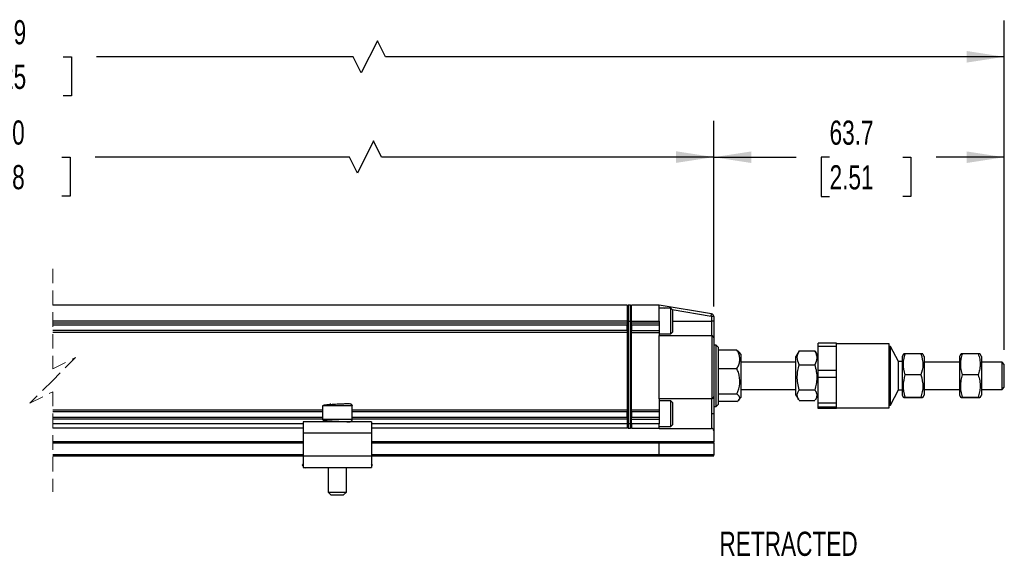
# Model space of a CAD drawing. Header units: millimetres. Extents: x 16 to 683, y 16 to 524.
# Tile 3 of 8: x 279 to 495, y 190 to 307. Entities that reach past the tile are written whole.
import ezdxf

# ---------------------------------------------------------------- set-up
doc = ezdxf.new("R2010")
doc.units = ezdxf.units.MM
doc.header["$LTSCALE"] = 2.5
doc.linetypes.add('HIDDEN', pattern=[1.905, 1.27, -0.635])
doc.layers.add('DIMENSIONS', color=140, linetype='Continuous', lineweight=25)
doc.styles.add('SLDTEXTSTYLE0', font='TXT', dxfattribs={"width": 0.7})
doc.dimstyles.new('SLDDIMSTYLE0', dxfattribs={"dimtxt": 5.39502, "dimasz": 8.255, "dimexe": 0, "dimexo": 0.0625, "dimgap": 1.348755, "dimtad": 0, "dimtih": 1, "dimtoh": 1, "dimrnd": 1e-09, "dimzin": 12, "dimdsep": 46, "dimtxsty": 'SLDTEXTSTYLE0', "dimsah": 1, "dimcen": 0.09, "dimadec": 0, "dimazin": 3, "dimtfac": 1, "dimtofl": 0, "dimtmove": 0, "dimatfit": 3, "dimfxl": 0, "dimfrac": 2, "dimtolj": 1, "dimtzin": 12, "dimarcsym": 0})
doc.dimstyles.new('SLDDIMSTYLE2', dxfattribs={"dimtxt": 5.39502, "dimasz": 8.255, "dimexe": 0, "dimexo": 0.0625, "dimgap": 1.348755, "dimtad": 0, "dimtih": 1, "dimtoh": 1, "dimrnd": 1e-09, "dimzin": 4, "dimdsep": 46, "dimtxsty": 'SLDTEXTSTYLE0', "dimsah": 1, "dimcen": 0.09, "dimadec": 0, "dimazin": 1, "dimtfac": 1, "dimtofl": 0, "dimtmove": 0, "dimatfit": 3, "dimfxl": 0, "dimfrac": 2, "dimtolj": 1, "dimtzin": 12, "dimarcsym": 0})

# ---------------------------------------------------------------- blocks, each defined once
blk = doc.blocks.new('_D_2')
at = {"layer": 'DIMENSIONS'}
for p, q in [((124.64, 246.06), (124.64, 285.14)), ((431.28, 244.46), (431.28, 285.14)), ((356.74, 280.73), (353.21, 273.68)), ((358.5, 277.2), (356.74, 280.73)), ((124.64, 277.2), (260.6, 277.2)), ((267.91, 277.2), (266.1, 277.2)), ((266.1, 277.2), (266.1, 268.63)), ((288.43, 277.2), (290.25, 277.2)), ((290.25, 277.2), (290.25, 268.63)), ((351.44, 277.2), (295.75, 277.2)), ((353.21, 273.68), (351.44, 277.2)), ((431.28, 277.2), (358.5, 277.2)), ((266.1, 268.63), (267.91, 268.63)), ((290.25, 268.63), (288.43, 268.63))]:
    blk.add_line(p, q, dxfattribs=at)
for points in [[(124.64, 277.2), (132.9, 275.93), (132.9, 278.47)], [(431.28, 277.2), (423.03, 278.47), (423.03, 275.93)]]:
    blk.add_solid(points, dxfattribs=at)
at = {"layer": 'DIMENSIONS', "char_height": 5.292, "attachment_point": 1, "style": 'SLDTEXTSTYLE0'}
for s, insert in [('830.0', (267.91, 285.23)), ('32.68', (267.91, 275.45))]:
    blk.add_mtext(s, dxfattribs=dict(at, insert=insert))
blk = doc.blocks.new('_D_3')
at = {"layer": 'DIMENSIONS'}
for p, q in [((431.28, 244.46), (431.28, 285.11)), ((494.93, 234.96), (494.93, 285.11)), ((431.28, 277.17), (449.34, 277.17)), ((456.65, 277.17), (454.84, 277.17)), ((454.84, 277.17), (454.84, 268.59)), ((472.68, 277.17), (474.49, 277.17)), ((474.49, 277.17), (474.49, 268.59)), ((494.93, 277.17), (479.99, 277.17)), ((454.84, 268.59), (456.65, 268.59)), ((474.49, 268.59), (472.68, 268.59))]:
    blk.add_line(p, q, dxfattribs=at)
for points in [[(431.28, 277.17), (439.54, 275.9), (439.54, 278.44)], [(494.93, 277.17), (486.68, 278.44), (486.68, 275.9)]]:
    blk.add_solid(points, dxfattribs=at)
at = {"layer": 'DIMENSIONS', "char_height": 5.292, "attachment_point": 1, "style": 'SLDTEXTSTYLE0'}
for s, insert in [('63.7', (456.65, 285.2)), ('2.51', (456.65, 275.41))]:
    blk.add_mtext(s, dxfattribs=dict(at, insert=insert))
blk = doc.blocks.new('_D_4')
at = {"layer": 'DIMENSIONS'}
for p, q in [((97.44, 244.56), (97.44, 307.11)), ((494.93, 234.96), (494.93, 307.11)), ((357.58, 302.7), (354.05, 295.65)), ((359.34, 299.17), (357.58, 302.7)), ((97.44, 299.17), (260.93, 299.17)), ((268.24, 299.17), (266.43, 299.17)), ((266.43, 299.17), (266.43, 290.6)), ((288.76, 299.17), (290.57, 299.17)), ((290.57, 299.17), (290.57, 290.6)), ((352.28, 299.17), (296.07, 299.17)), ((354.05, 295.65), (352.28, 299.17)), ((494.93, 299.17), (359.34, 299.17)), ((266.43, 290.6), (268.24, 290.6)), ((290.57, 290.6), (288.76, 290.6))]:
    blk.add_line(p, q, dxfattribs=at)
for points in [[(97.44, 299.17), (105.7, 297.9), (105.7, 300.44)], [(494.93, 299.17), (486.68, 300.44), (486.68, 297.9)]]:
    blk.add_solid(points, dxfattribs=at)
at = {"layer": 'DIMENSIONS', "char_height": 5.292, "attachment_point": 1, "style": 'SLDTEXTSTYLE0'}
for s, insert in [('920.9', (268.24, 307.2)), ('36.25', (268.24, 297.42))]:
    blk.add_mtext(s, dxfattribs=dict(at, insert=insert))

msp = doc.modelspace()

# ---------------------------------------------------------------- linework, layer by layer
at = {"color": 7, "linetype": 'HIDDEN', "lineweight": 18}
for p, q in [((286.438, 252.722), (286.438, 230.785)), ((286.438, 230.785), (291.438, 233.285)), ((291.438, 233.285), (286.438, 228.285)), ((286.438, 228.285), (281.438, 223.285)), ((281.438, 223.285), (286.438, 225.785)), ((286.438, 225.785), (286.438, 203.847))]:
    msp.add_line(p, q, dxfattribs=at)
for p, q in [((412.284, 244.785), (286.438, 244.785)), ((412.538, 244.785), (412.284, 244.531)), ((412.284, 244.785), (412.284, 241.285)), ((412.538, 244.785), (412.538, 241.285)), ((413.03, 244.785), (412.538, 244.785)), ((413.03, 241.285), (413.03, 244.785)), ((413.03, 244.785), (413.284, 244.531)), ((413.284, 241.285), (413.284, 244.785)), ((419.284, 244.785), (413.284, 244.785)), ((419.284, 241.285), (419.284, 244.785)), ((430.783, 242.868), (419.284, 244.785)), ((419.284, 244.278), (420.443, 244.085)), ((421.884, 244.085), (419.284, 244.085)), ((422.284, 243.685), (421.884, 244.085)), ((421.884, 239.631), (421.884, 244.085)), ((422.173, 243.797), (430.701, 242.375)), ((422.284, 239.868), (422.284, 243.685)), ((430.784, 242.277), (430.784, 241.285)), ((431.284, 242.277), (430.784, 242.277)), ((431.284, 242.277), (431.284, 241.285)), ((412.284, 241.285), (286.438, 241.285)), ((412.284, 240.785), (286.438, 240.785)), ((412.284, 240.385), (286.438, 240.385)), ((412.284, 241.285), (412.284, 240.785)), ((412.538, 241.285), (412.284, 241.285)), ((412.284, 240.785), (412.284, 240.446)), ((412.284, 239.123), (412.284, 240.446)), ((412.538, 241.285), (413.03, 241.285)), ((412.538, 241.285), (412.538, 218.785)), ((413.03, 241.285), (413.284, 241.285)), ((413.03, 218.785), (413.03, 241.285)), ((413.284, 241.285), (419.284, 241.285)), ((413.284, 240.785), (413.284, 241.285)), ((419.284, 240.785), (413.284, 240.785)), ((413.284, 240.446), (413.284, 240.785)), ((413.284, 240.446), (413.284, 239.123)), ((419.284, 240.385), (413.284, 240.385)), ((419.284, 241.285), (419.284, 240.785)), ((419.284, 240.785), (419.284, 240.385)), ((419.284, 240.385), (419.284, 239.185)), ((421.884, 238.485), (421.884, 239.631)), ((422.284, 241.285), (430.784, 241.285)), ((422.284, 238.885), (422.284, 239.868)), ((430.784, 241.285), (430.784, 238.085)), ((431.284, 241.285), (430.784, 241.285)), ((431.284, 241.285), (431.284, 237.585)), ((412.284, 239.185), (286.438, 239.185)), ((412.284, 238.785), (286.438, 238.785)), ((412.284, 239.123), (412.284, 238.785)), ((412.284, 238.785), (412.284, 221.785)), ((413.284, 239.185), (419.284, 239.185)), ((413.284, 238.785), (413.284, 239.123)), ((413.284, 221.785), (413.284, 238.785)), ((413.284, 238.785), (419.284, 238.785)), ((419.284, 239.185), (419.284, 238.785)), ((419.284, 238.785), (419.284, 238.085)), ((419.284, 238.485), (421.884, 238.485)), ((419.284, 224.224), (419.284, 238.085)), ((419.284, 238.085), (430.784, 238.085)), ((421.884, 238.485), (422.284, 238.885)), ((430.846, 238.081), (430.846, 224.227)), ((431.284, 237.585), (431.284, 224.724)), ((431.784, 235.985), (431.284, 235.985)), ((432.284, 235.485), (431.784, 235.985)), ((431.784, 222.585), (431.784, 235.985)), ((432.284, 223.326), (432.284, 235.485)), ((458.134, 236.46), (454.134, 236.46)), ((454.134, 235.812), (454.134, 236.46)), ((454.134, 235.812), (458.134, 235.812)), ((454.134, 230.453), (454.134, 235.812)), ((458.134, 235.812), (458.134, 236.46)), ((469.734, 236.285), (458.134, 236.285)), ((458.134, 233.133), (458.134, 235.812)), ((469.734, 222.285), (469.734, 236.285)), ((470.034, 235.685), (469.734, 235.685)), ((471.77, 232.382), (470.034, 235.685)), ((470.034, 222.885), (470.034, 235.685)), ((436.342, 234.888), (432.284, 234.888)), ((437.284, 233.948), (436.817, 234.498)), ((437.284, 224.621), (437.284, 233.948)), ((449.888, 234.58), (449.284, 233.535)), ((449.284, 225.035), (449.284, 233.535)), ((449.997, 234.756), (449.902, 234.571)), ((449.997, 234.756), (453.421, 234.756)), ((453.52, 234.571), (453.421, 234.756)), ((454.134, 233.535), (453.532, 234.578)), ((458.134, 230.453), (458.134, 233.133)), ((472.831, 234.048), (472.534, 233.535)), ((472.534, 233.535), (472.534, 225.035)), ((476.671, 234.124), (473.247, 234.124)), ((477.384, 233.535), (477.093, 234.039)), ((477.384, 233.535), (477.384, 225.678)), ((485.381, 234.048), (485.084, 233.535)), ((485.084, 233.535), (485.084, 225.035)), ((489.221, 234.124), (485.797, 234.124)), ((489.934, 233.535), (489.643, 234.039)), ((489.934, 233.535), (489.934, 225.678)), ((432.284, 230.881), (436.342, 230.881)), ((449.284, 232.285), (437.284, 232.285)), ((449.997, 231.691), (453.421, 231.691)), ((472.534, 232.382), (471.77, 232.382)), ((471.77, 226.188), (471.77, 232.382)), ((485.084, 232.285), (477.384, 232.285)), ((494.434, 232.285), (489.934, 232.285)), ((494.934, 231.785), (494.434, 232.285)), ((494.434, 226.285), (494.434, 232.285)), ((494.934, 226.785), (494.934, 231.785)), ((458.134, 230.453), (454.134, 230.453)), ((454.134, 229.012), (454.134, 230.453)), ((454.134, 229.012), (458.134, 229.012)), ((454.134, 223.278), (454.134, 229.012)), ((458.134, 229.012), (458.134, 230.453)), ((458.134, 226.145), (458.134, 229.012)), ((476.671, 229.469), (473.247, 229.469)), ((489.221, 229.469), (485.797, 229.469)), ((494.434, 226.285), (494.934, 226.785)), ((431.284, 224.724), (431.284, 220.985)), ((431.284, 224.724), (431.284, 222.585)), ((436.342, 225.277), (432.284, 225.277)), ((436.784, 224.033), (437.284, 224.621)), ((437.284, 226.285), (449.284, 226.285)), ((449.284, 225.035), (449.888, 223.99)), ((449.997, 226.22), (453.421, 226.22)), ((453.532, 223.992), (454.134, 225.035)), ((458.134, 223.278), (458.134, 226.145)), ((470.034, 222.885), (471.77, 226.188)), ((471.77, 226.188), (472.534, 226.188)), ((472.534, 225.035), (472.831, 224.522)), ((473.247, 224.445), (472.925, 224.494)), ((473.247, 224.629), (476.671, 224.629)), ((476.671, 224.445), (473.247, 224.445)), ((477.093, 224.531), (477.384, 225.035)), ((477.384, 226.285), (485.084, 226.285)), ((477.384, 225.678), (477.384, 225.035)), ((485.084, 225.035), (485.381, 224.522)), ((485.797, 224.445), (485.475, 224.494)), ((485.797, 224.629), (489.221, 224.629)), ((489.221, 224.445), (485.797, 224.445)), ((489.643, 224.531), (489.934, 225.035)), ((489.934, 226.285), (494.434, 226.285)), ((489.934, 225.678), (489.934, 225.035)), ((345.534, 222.685), (345.534, 219.685)), ((352.027, 222.685), (345.534, 222.685)), ((347.285, 222.956), (347.281, 223.185)), ((352.034, 222.685), (352.027, 222.685)), ((352.034, 219.685), (352.034, 222.685)), ((419.284, 224.224), (419.284, 221.785)), ((430.784, 224.224), (419.284, 224.224)), ((421.884, 223.785), (419.284, 223.785)), ((422.284, 223.385), (421.884, 223.785)), ((421.884, 219.583), (421.884, 223.785)), ((422.284, 219.783), (422.284, 223.385)), ((430.784, 224.224), (430.784, 220.985)), ((431.284, 222.585), (431.784, 222.585)), ((431.784, 222.585), (432.284, 223.085)), ((436.342, 223.682), (432.284, 223.682)), ((432.284, 223.085), (432.284, 223.326)), ((453.421, 223.813), (449.997, 223.813)), ((458.134, 223.278), (454.134, 223.278)), ((454.134, 222.484), (454.134, 223.278)), ((454.134, 222.484), (458.134, 222.484)), ((454.134, 222.109), (454.134, 222.484)), ((458.134, 222.484), (458.134, 223.278)), ((458.134, 222.297), (458.134, 222.484)), ((458.134, 222.109), (458.134, 222.297)), ((458.134, 222.285), (469.734, 222.285)), ((469.734, 222.885), (470.034, 222.885)), ((345.534, 221.785), (286.438, 221.785)), ((345.534, 221.385), (286.438, 221.385)), ((345.534, 220.185), (286.438, 220.185)), ((412.284, 221.785), (352.034, 221.785)), ((412.284, 221.385), (352.034, 221.385)), ((412.284, 220.185), (352.034, 220.185)), ((412.284, 221.785), (412.284, 221.446)), ((412.284, 220.123), (412.284, 221.446)), ((412.284, 220.123), (412.284, 219.785)), ((419.284, 221.785), (413.284, 221.785)), ((413.284, 221.446), (413.284, 221.785)), ((413.284, 221.446), (413.284, 220.123)), ((419.284, 221.385), (413.284, 221.385)), ((419.284, 220.185), (413.284, 220.185)), ((413.284, 219.785), (413.284, 220.123)), ((419.284, 221.785), (419.284, 221.385)), ((419.284, 221.385), (419.284, 220.185)), ((419.284, 220.185), (419.284, 219.785)), ((431.284, 220.985), (430.784, 220.985)), ((430.784, 220.985), (430.784, 217.746)), ((431.284, 220.985), (431.284, 217.246)), ((458.134, 222.109), (454.134, 222.109)), ((345.534, 219.785), (286.438, 219.785)), ((341.284, 218.785), (286.438, 218.785)), ((341.284, 219.185), (341.284, 216.685)), ((356.284, 219.185), (341.284, 219.185)), ((352.027, 219.685), (345.534, 219.685)), ((352.034, 219.685), (352.027, 219.685)), ((412.284, 219.785), (352.034, 219.785)), ((356.284, 219.185), (356.284, 216.685)), ((412.284, 218.785), (356.284, 218.785)), ((412.284, 219.785), (412.284, 218.785)), ((412.284, 218.785), (412.284, 217.785)), ((412.538, 218.785), (412.284, 218.785)), ((412.538, 217.785), (412.284, 218.039)), ((413.03, 218.785), (412.538, 218.785)), ((412.538, 218.785), (412.538, 217.785)), ((413.03, 218.785), (413.284, 218.785)), ((413.03, 217.785), (413.03, 218.785)), ((413.03, 217.785), (413.284, 218.039)), ((413.284, 219.785), (419.284, 219.785)), ((413.284, 218.785), (413.284, 219.785)), ((419.284, 218.785), (413.284, 218.785)), ((413.284, 218.785), (413.284, 217.785)), ((419.284, 219.785), (419.284, 218.785)), ((419.284, 217.785), (419.284, 218.785)), ((419.284, 218.185), (421.884, 218.185)), ((421.884, 218.185), (421.884, 219.583)), ((421.884, 218.185), (422.284, 218.585)), ((422.284, 218.585), (422.284, 219.783)), ((341.284, 217.785), (286.438, 217.785)), ((356.284, 216.685), (341.284, 216.685)), ((341.284, 216.685), (341.284, 211.685)), ((412.284, 217.785), (356.284, 217.785)), ((356.284, 216.685), (356.284, 211.685)), ((412.538, 217.785), (413.03, 217.785)), ((413.284, 217.785), (419.284, 217.785)), ((419.284, 217.785), (419.284, 217.746)), ((419.284, 217.746), (430.784, 217.746)), ((431.284, 217.246), (431.284, 214.785)), ((341.284, 214.785), (286.438, 214.785)), ((286.438, 214.585), (341.284, 214.585)), ((419.272, 214.785), (356.284, 214.785)), ((356.284, 214.585), (419.284, 214.585)), ((431.284, 214.785), (419.272, 214.785)), ((419.284, 211.985), (419.284, 214.585)), ((419.284, 214.585), (431.284, 214.585)), ((431.284, 214.585), (431.284, 214.785)), ((431.284, 214.585), (431.284, 211.985)), ((341.284, 211.985), (286.438, 211.985)), ((286.438, 211.785), (341.284, 211.785)), ((341.284, 211.685), (341.284, 209.185)), ((356.284, 211.685), (341.284, 211.685)), ((419.284, 211.985), (356.284, 211.985)), ((356.284, 211.785), (419.272, 211.785)), ((356.284, 211.685), (356.284, 209.185)), ((419.272, 211.785), (431.284, 211.785)), ((431.284, 211.985), (419.284, 211.985)), ((431.284, 211.785), (431.284, 211.985)), ((341.284, 210.005), (341.071, 209.727)), ((341.071, 209.727), (341.284, 209.563)), ((356.498, 209.727), (356.284, 210.005)), ((356.498, 209.727), (356.284, 209.563)), ((341.284, 209.185), (356.284, 209.185)), ((341.776, 209.185), (341.864, 209.118)), ((341.864, 209.118), (341.915, 209.185)), ((346.784, 209.185), (346.784, 203.785)), ((350.784, 203.785), (350.784, 209.185)), ((355.654, 209.185), (355.705, 209.118)), ((355.792, 209.185), (355.705, 209.118)), ((346.784, 203.785), (347.384, 203.185)), ((346.784, 203.785), (350.78, 203.785)), ((347.384, 203.185), (350.181, 203.185)), ((350.181, 203.185), (350.184, 203.185)), ((350.184, 203.185), (350.784, 203.785)), ((350.78, 203.785), (350.784, 203.785))]:
    msp.add_line(p, q)
at = {"flags": 128}
msp.add_lwpolyline([(430.701, 242.375), (430.717, 242.471), (430.732, 242.564), (430.746, 242.649), (430.759, 242.724), (430.769, 242.785), (430.777, 242.831), (430.781, 242.859), (430.783, 242.868)], dxfattribs=at)
for centre, radius, start, end in [((430.684, 242.277), 0.6, 359.99974, 80.53832), ((430.784, 237.585), 0.499, 82.87043, 90.00177), ((430.784, 237.585), 0.5, 359.99991, 82.8779), ((430.784, 224.724), 0.5, 277.1219, 0.00023), ((430.784, 224.723), 0.499, 269.9977, 277.13096), ((430.784, 217.246), 0.5, 0.00052, 89.99884), ((418.471, 214.634), 0.815, 356.50283, 10.62552), ((418.471, 211.935), 0.815, 349.3744, 3.49725)]:
    msp.add_arc(centre, radius, start, end)
for points, knots in [([(430.701, 242.375), (430.712, 242.372), (430.735, 242.366), (430.762, 242.342), (430.781, 242.312), (430.783, 242.288), (430.784, 242.277)], [0, 0, 0, 0, 0.24833712, 0.49970438, 0.74842822, 1, 1, 1, 1]), ([(436.342, 230.881), (436.491, 231.145), (436.786, 231.669), (437.023, 232.539), (436.988, 233.444), (436.719, 234.23), (436.454, 234.692), (436.342, 234.888)], [0, 0, 0, 0, 0.2131414, 0.4227634, 0.6249899, 0.8411356, 1, 1, 1, 1]), ([(436.342, 234.888), (436.497, 234.797), (436.68, 234.69), (436.789, 234.514), (436.805, 234.488)], [0, 0, 0, 0, 0.8486935, 1, 1, 1, 1]), ([(449.997, 231.691), (449.776, 232.24), (449.362, 233.269), (449.795, 234.283), (449.997, 234.756)], [0, 0, 0, 0, 0.5330558, 1, 1, 1, 1]), ([(453.421, 234.756), (453.543, 234.494), (453.783, 233.976), (453.927, 232.889), (453.618, 232.158), (453.421, 231.691)], [0, 0, 0, 0, 0.27082183, 0.53522907, 1, 1, 1, 1]), ([(473.247, 229.469), (473.026, 230.301), (472.612, 231.858), (473.045, 233.404), (473.247, 234.124)], [0, 0, 0, 0, 0.5344362, 1, 1, 1, 1]), ([(473.247, 234.124), (473.136, 234.121), (472.995, 234.117), (472.874, 234.051), (472.849, 234.037)], [0, 0, 0, 0, 0.792887, 1, 1, 1, 1]), ([(476.671, 234.124), (476.893, 233.292), (477.307, 231.735), (476.873, 230.189), (476.671, 229.469)], [0, 0, 0, 0, 0.5344362, 1, 1, 1, 1]), ([(477.091, 234.037), (477.092, 234.038), (477.133, 234.058), (476.834, 234.1), (476.738, 234.114), (476.671, 234.124)], [0, 0, 0, 0, 0.00607, 0.3125148, 1, 1, 1, 1]), ([(485.797, 229.469), (485.675, 229.872), (485.428, 230.683), (485.336, 231.901), (485.471, 233.062), (485.687, 233.767), (485.797, 234.124)], [0, 0, 0, 0, 0.2656205, 0.5347383, 0.7643091, 1, 1, 1, 1]), ([(485.797, 234.124), (485.686, 234.121), (485.545, 234.117), (485.424, 234.051), (485.399, 234.037)], [0, 0, 0, 0, 0.7928209, 1, 1, 1, 1]), ([(489.221, 234.124), (489.344, 233.721), (489.59, 232.909), (489.683, 231.692), (489.548, 230.531), (489.331, 229.826), (489.221, 229.469)], [0, 0, 0, 0, 0.2656215, 0.5347383, 0.764308, 1, 1, 1, 1]), ([(489.641, 234.037), (489.642, 234.038), (489.683, 234.058), (489.384, 234.1), (489.288, 234.114), (489.221, 234.124)], [0, 0, 0, 0, 0.00607, 0.312449, 1, 1, 1, 1]), ([(436.342, 225.277), (436.623, 226.047), (437.187, 227.593), (436.876, 229.576), (436.455, 230.605), (436.342, 230.881)], [0, 0, 0, 0, 0.4205474, 0.8451438, 1, 1, 1, 1]), ([(449.997, 226.22), (449.875, 226.695), (449.627, 227.655), (449.536, 229.077), (449.669, 230.437), (449.887, 231.271), (449.997, 231.691)], [0, 0, 0, 0, 0.2646258, 0.5349628, 0.7653395, 1, 1, 1, 1]), ([(453.421, 231.691), (453.544, 231.216), (453.792, 230.256), (453.882, 228.834), (453.749, 227.474), (453.531, 226.64), (453.421, 226.22)], [0, 0, 0, 0, 0.2646258, 0.5349628, 0.7653395, 1, 1, 1, 1]), ([(473.247, 224.629), (473.026, 225.494), (472.612, 227.112), (473.045, 228.72), (473.247, 229.469)], [0, 0, 0, 0, 0.5345185, 1, 1, 1, 1]), ([(476.671, 229.469), (476.893, 228.604), (477.307, 226.986), (476.873, 225.378), (476.671, 224.629)], [0, 0, 0, 0, 0.5345185, 1, 1, 1, 1]), ([(485.797, 224.629), (485.675, 225.049), (485.428, 225.894), (485.336, 227.157), (485.47, 228.363), (485.687, 229.097), (485.797, 229.469)], [0, 0, 0, 0, 0.2653538, 0.5347985, 0.7645851, 1, 1, 1, 1]), ([(489.221, 229.469), (489.344, 229.049), (489.591, 228.204), (489.683, 226.941), (489.549, 225.735), (489.331, 225.001), (489.221, 224.629)], [0, 0, 0, 0, 0.2653548, 0.5347985, 0.7645841, 1, 1, 1, 1]), ([(436.999, 224.48), (436.901, 224.69), (436.75, 225.018), (436.45, 225.209), (436.342, 225.277)], [0, 0, 0, 0, 0.6413664, 1, 1, 1, 1]), ([(436.342, 223.682), (436.628, 223.868), (436.955, 224.081), (436.994, 224.435), (436.999, 224.48)], [0, 0, 0, 0, 0.8739925, 1, 1, 1, 1]), ([(449.902, 223.999), (449.818, 224.143), (449.621, 224.48), (449.534, 225.075), (449.68, 225.693), (449.888, 226.039), (449.997, 226.22)], [0, 0, 0, 0, 0.21077592, 0.49167838, 0.73366106, 1, 1, 1, 1]), ([(453.421, 226.22), (453.543, 226.016), (453.78, 225.62), (453.884, 224.96), (453.76, 224.407), (453.591, 224.12), (453.52, 223.999)], [0, 0, 0, 0, 0.298822, 0.5799237, 0.8220782, 1, 1, 1, 1]), ([(472.849, 224.532), (472.84, 224.536), (472.784, 224.561), (473.072, 224.606), (473.175, 224.62), (473.247, 224.629)], [0, 0, 0, 0, 0.0572894, 0.3479425, 1, 1, 1, 1]), ([(476.671, 224.629), (476.765, 224.627), (476.89, 224.624), (477.153, 224.523), (476.871, 224.469), (476.753, 224.455), (476.671, 224.445)], [0, 0, 0, 0, 0.3750017, 0.5031512, 0.6563378, 1, 1, 1, 1]), ([(485.399, 224.532), (485.39, 224.536), (485.334, 224.561), (485.622, 224.606), (485.725, 224.62), (485.797, 224.629)], [0, 0, 0, 0, 0.0572894, 0.3479425, 1, 1, 1, 1]), ([(489.221, 224.629), (489.315, 224.627), (489.44, 224.624), (489.703, 224.523), (489.421, 224.469), (489.303, 224.455), (489.221, 224.445)], [0, 0, 0, 0, 0.3750011, 0.5031505, 0.6563044, 1, 1, 1, 1]), ([(351.512, 223.183), (351.495, 223.181), (351.343, 223.161), (351.061, 223.152), (350.624, 223.125), (350.107, 223.101), (349.476, 223.072), (348.77, 223.038), (348.042, 223.002), (347.355, 222.96), (346.755, 222.924), (346.215, 222.855), (345.786, 222.859), (345.582, 222.718), (345.534, 222.685)], [0, 0, 0, 0, 0.0086724, 0.0762454, 0.1403597, 0.227054, 0.3340634, 0.4548695, 0.5794782, 0.696876, 0.7979978, 0.877668, 0.9715369, 1, 1, 1, 1]), ([(351.528, 223.185), (351.598, 223.176), (351.746, 223.158), (351.913, 223.022), (352.01, 222.854), (352.021, 222.74), (352.027, 222.685)], [0, 0, 0, 0, 0.269944, 0.5620429, 0.7894921, 1, 1, 1, 1]), ([(352.034, 222.685), (352.029, 222.749), (352.021, 222.856), (351.956, 222.939), (351.93, 222.972)], [0, 0, 0, 0, 0.6019125, 1, 1, 1, 1]), ([(345.534, 219.685), (345.582, 219.652), (345.786, 219.51), (346.215, 219.514), (346.755, 219.445), (347.355, 219.409), (348.042, 219.368), (348.77, 219.331), (349.476, 219.298), (350.107, 219.268), (350.624, 219.244), (351.061, 219.218), (351.343, 219.208), (351.495, 219.189), (351.512, 219.187)], [0, 0, 0, 0, 0.0284631, 0.1223321, 0.2020022, 0.303124, 0.4205218, 0.5451305, 0.6659366, 0.772946, 0.8596403, 0.9237546, 0.9913276, 1, 1, 1, 1]), ([(352.027, 219.685), (352.018, 219.614), (352, 219.467), (351.865, 219.299), (351.697, 219.201), (351.583, 219.19), (351.528, 219.185)], [0, 0, 0, 0, 0.2705576, 0.5628103, 0.7899847, 1, 1, 1, 1]), ([(351.699, 219.217), (351.704, 219.218), (351.776, 219.231), (351.894, 219.326), (352.013, 219.49), (352.027, 219.622), (352.034, 219.685)], [0, 0, 0, 0, 0.0263717, 0.360765, 0.6935534, 1, 1, 1, 1])]:
    msp.add_open_spline(points, degree=3, knots=knots)

# ---------------------------------------------------------------- texts
at = {"layer": 'DIMENSIONS', "insert": (432.531, 195.128), "char_height": 5.2917, "attachment_point": 1, "style": 'SLDTEXTSTYLE0'}
msp.add_mtext('RETRACTED', dxfattribs=at)

# ---------------------------------------------------------------- dimensions: what is measured, and where the dimension line sits
at = {"layer": 'DIMENSIONS'}
for base, p1, p2, text, dimstyle, picture, middle in [((494.934, 299.173), (97.442, 241.385), (494.934, 231.785), '920.9', 'SLDDIMSTYLE0', '_D_4', (278.501, 299.173)), ((431.284, 277.204), (124.642, 242.885), (431.284, 241.285), '830.0', 'SLDDIMSTYLE2', '_D_2', (278.175, 277.204))]:
    dim = msp.add_linear_dim(base=base, p1=p1, p2=p2, text=text, dimstyle=dimstyle, dxfattribs=at)
    dim.commit()
    dim.dimension.update_dxf_attribs({"geometry": picture, "text_midpoint": middle, "dimtype": 160})
dim = msp.add_linear_dim(base=(494.934, 277.168), p1=(431.284, 241.285), p2=(494.934, 231.785), dimstyle='SLDDIMSTYLE0', dxfattribs=at)
dim.commit()
dim.dimension.update_dxf_attribs({"geometry": '_D_3', "text_midpoint": (464.664, 277.168), "dimtype": 160})

doc.saveas('drawing.dxf')
